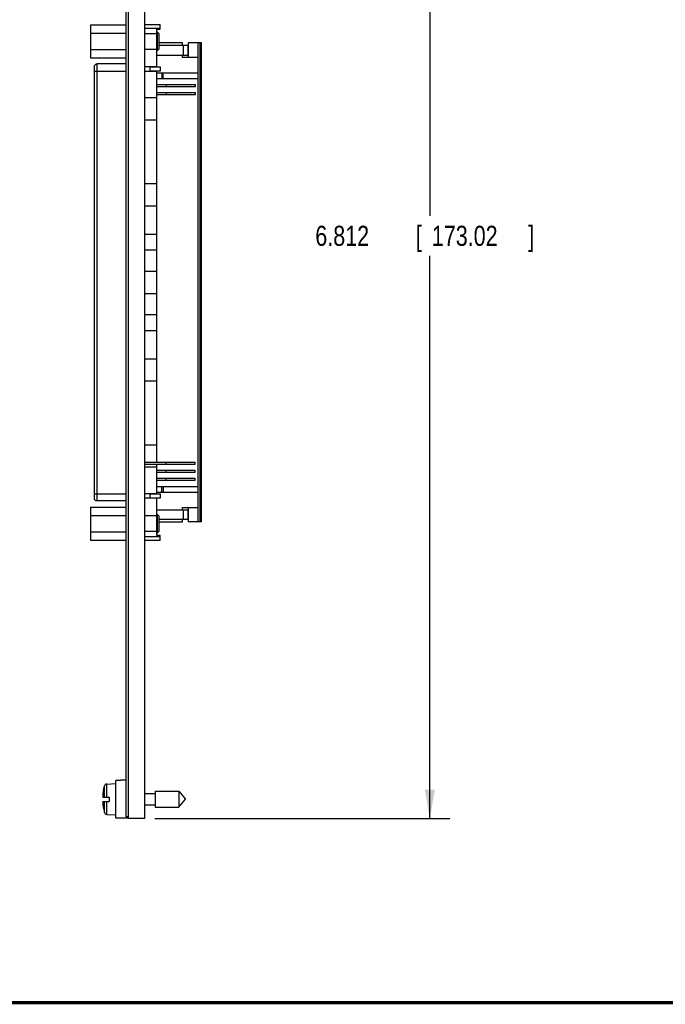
# Model space of a CAD drawing. Header units: inches. Extents: x 0.2 to 16.8, y 0.1 to 10.8.
# Tile 6 of 14: x 7.4 to 11.4, y 0.2 to 6.4. Entities that reach past the tile are written whole.
import ezdxf

# ---------------------------------------------------------------- set-up
doc = ezdxf.new("R2010")
doc.units = ezdxf.units.IN
doc.header["$LTSCALE"] = 0.935
doc.header["$MEASUREMENT"] = 0
doc.layers.get('0').update_dxf_attribs({"linetype": 'CONTINUOUS'})
doc.layers.add('DIMENSIONS', color=7, linetype='CONTINUOUS')
doc.styles.get("Standard").update_dxf_attribs({"font": 'txt', "width": 0.8})
doc.dimstyles.new('DIMSTYLE_3', dxfattribs={"dimtxt": 0.125, "dimasz": 0.18, "dimexe": 0.18, "dimexo": 0.0625, "dimgap": 0.09, "dimtad": 0, "dimtih": 1, "dimtoh": 1, "dimdec": 3, "dimzin": 4, "dimdsep": 46, "dimtxsty": 'STANDARD', "dimblk": '_FILLED', "dimblk1": '_FILLED', "dimblk2": '_FILLED', "dimcen": 0.09, "dimadec": 0, "dimazin": 0, "dimtp": 0.005, "dimtm": 0.005, "dimtfac": 1, "dimtdec": 3, "dimtofl": 0, "dimtmove": 0, "dimatfit": 3, "dimldrblk": '_FILLED', "dimfxl": 1, "dimtolj": 1, "dimtzin": 4, "dimarcsym": 0})

# ---------------------------------------------------------------- blocks, each defined once
blk = doc.blocks.new('_FILLED')
at = {"color": 0, "linetype": 'BYBLOCK'}
blk.add_solid([(0, 0), (-1, 0.174), (-1, -0.174)], dxfattribs=at)
blk = doc.blocks.new('*D11')
at = {"layer": 'DIMENSIONS', "color": 2, "linetype": 'CONTINUOUS'}
for p, q in [((8.1913, 8.2165), (10.0279, 8.2165)), ((9.9029, 8.2165), (9.9029, 5.1549)), ((9.9029, 1.4045), (9.9029, 4.9049)), ((8.1913, 1.4045), (10.0279, 1.4045))]:
    blk.add_line(p, q, dxfattribs=at)
at = {"layer": 'DIMENSIONS', "color": 2, "linetype": 'CONTINUOUS', "xscale": 0.18, "yscale": 0.18, "zscale": 0.18}
for p, rotation in [((9.9029, 8.2165), 90), ((9.9029, 1.4045), 270)]:
    blk.add_blockref('_FILLED', p, dxfattribs=dict(at, rotation=rotation))
at = {"layer": 'DIMENSIONS', "color": 2, "linetype": 'CONTINUOUS', "width": 0.8}
for s, p in [('6.812', (9.1904, 4.9674)), ('[', (9.8154, 4.9674)), ('173.02', (9.9154, 4.9674)), (']', (10.5154, 4.9674))]:
    blk.add_text(s, height=0.125, dxfattribs=at).set_placement(p)

msp = doc.modelspace()

# ---------------------------------------------------------------- linework, layer by layer
at = {"color": 7, "linetype": 'CONTINUOUS'}
for p, q in [((8.0288, 1.4045), (8.0288, 8.2165)), ((8.1288, 1.4045), (8.1288, 8.2165)), ((8.0138, 1.4145), (8.0138, 8.2045)), ((7.7926, 6.3419), (7.7926, 6.1373)), ((7.7926, 6.3419), (8.0138, 6.3419)), ((8.1288, 6.3446), (8.2248, 6.3446)), ((8.2248, 6.3196), (8.1288, 6.3196)), ((8.2048, 6.0806), (8.2048, 6.3146)), ((8.2048, 6.3146), (8.2248, 6.3146)), ((8.2248, 6.3146), (8.2248, 6.3446)), ((7.7926, 6.2907), (8.0138, 6.2907)), ((8.1288, 6.2896), (8.2048, 6.2896)), ((8.2048, 6.2987), (8.2062, 6.2987)), ((8.2062, 6.2987), (8.2062, 6.1805)), ((8.2062, 6.2987), (8.2162, 6.2887)), ((8.2162, 6.2887), (8.2162, 6.1905)), ((7.7926, 6.1885), (8.0138, 6.1885)), ((8.2048, 6.1896), (8.1288, 6.1896)), ((8.2062, 6.1805), (8.2162, 6.1905)), ((8.3648, 6.2296), (8.2162, 6.2296)), ((8.3978, 6.2136), (8.2162, 6.2136)), ((8.3648, 6.2136), (8.3648, 6.2296)), ((8.3708, 6.1536), (8.3708, 6.2136)), ((8.3978, 6.2136), (8.3978, 6.1536)), ((8.3998, 6.2296), (8.3998, 6.1396)), ((8.4818, 6.2296), (8.3998, 6.2296)), ((8.4618, 3.2496), (8.4618, 6.2296)), ((8.4743, 3.2496), (8.4743, 6.2296)), ((8.4818, 3.2496), (8.4818, 6.2296)), ((7.7926, 6.1373), (8.0138, 6.1373)), ((8.2048, 6.1805), (8.2062, 6.1805)), ((8.2048, 6.1536), (8.3991, 6.1536)), ((8.3648, 6.1396), (8.3648, 6.1536)), ((8.4618, 6.1396), (8.3648, 6.1396)), ((8.3991, 6.1616), (8.3998, 6.1627)), ((8.3991, 6.1536), (8.3991, 6.1616)), ((7.8158, 3.3951), (7.8158, 6.0841)), ((7.8308, 6.0991), (7.8308, 3.3801)), ((8.0138, 6.0991), (7.8308, 6.0991)), ((8.1298, 6.0526), (8.1298, 6.0826)), ((8.1298, 6.0826), (8.2048, 6.0826)), ((8.1628, 6.0546), (8.1628, 6.0806)), ((8.1628, 6.0806), (8.2248, 6.0806)), ((8.1848, 6.0826), (8.1848, 6.0806)), ((8.2248, 6.0806), (8.2248, 6.0546)), ((7.8158, 6.0541), (8.0138, 6.0541)), ((8.2048, 6.0526), (8.1298, 6.0526)), ((8.2248, 6.0546), (8.1628, 6.0546)), ((8.1848, 6.0546), (8.1848, 6.0526)), ((8.2048, 3.6211), (8.2048, 6.0546)), ((8.2048, 6.0446), (8.4618, 6.0446)), ((8.2048, 6.0096), (8.4618, 6.0096)), ((8.2348, 6.0446), (8.2348, 6.0096)), ((8.2448, 6.0096), (8.2448, 6.0446)), ((8.2048, 5.9711), (8.4443, 5.9711)), ((8.2048, 5.9581), (8.4443, 5.9581)), ((8.2628, 5.9711), (8.2628, 5.9581)), ((8.4443, 5.9581), (8.4443, 5.9711)), ((8.1298, 5.7496), (8.1298, 5.8896)), ((8.1298, 5.8896), (8.2048, 5.8896)), ((8.2048, 5.9211), (8.4443, 5.9211)), ((8.2048, 5.9081), (8.4443, 5.9081)), ((8.2628, 5.9211), (8.2628, 5.9081)), ((8.4443, 5.9081), (8.4443, 5.9211)), ((8.2048, 5.7496), (8.1298, 5.7496)), ((8.1298, 5.2146), (8.1298, 5.3546)), ((8.1298, 5.3546), (8.2048, 5.3546)), ((8.2048, 5.2146), (8.1298, 5.2146)), ((8.1288, 5.0396), (8.2048, 5.0396)), ((8.2048, 4.9396), (8.1288, 4.9396)), ((8.1298, 4.6696), (8.1298, 4.8096)), ((8.1298, 4.8096), (8.2048, 4.8096)), ((8.2048, 4.6696), (8.1298, 4.6696)), ((8.1288, 4.5396), (8.2048, 4.5396)), ((8.2048, 4.4396), (8.1288, 4.4396)), ((8.1298, 4.2646), (8.2048, 4.2646)), ((8.1298, 4.1246), (8.1298, 4.2646)), ((8.2048, 4.1246), (8.1298, 4.1246)), ((8.1298, 3.7296), (8.2048, 3.7296)), ((8.1298, 3.5896), (8.1298, 3.7296)), ((8.1298, 3.6211), (8.4418, 3.6211)), ((8.2621, 3.6081), (8.2621, 3.6211)), ((8.4418, 3.6211), (8.4418, 3.6081)), ((8.4418, 3.6081), (8.1298, 3.6081)), ((8.2048, 3.5896), (8.1298, 3.5896)), ((8.2048, 3.4246), (8.2048, 3.6081)), ((8.2048, 3.5711), (8.4418, 3.5711)), ((8.4418, 3.5581), (8.2048, 3.5581)), ((8.2621, 3.5581), (8.2621, 3.5711)), ((8.4418, 3.5711), (8.4418, 3.5581)), ((8.2048, 3.5211), (8.4418, 3.5211)), ((8.4418, 3.5081), (8.2048, 3.5081)), ((8.2621, 3.5081), (8.2621, 3.5211)), ((8.4418, 3.5211), (8.4418, 3.5081)), ((8.2048, 3.4696), (8.4618, 3.4696)), ((8.2048, 3.4346), (8.4618, 3.4346)), ((8.2348, 3.4346), (8.2348, 3.4696)), ((8.2448, 3.4696), (8.2448, 3.4346)), ((7.8158, 3.4251), (8.0138, 3.4251)), ((7.8308, 3.3801), (7.8279, 3.3804)), ((8.0138, 3.3801), (7.8308, 3.3801)), ((8.1298, 3.4266), (8.2048, 3.4266)), ((8.1298, 3.3966), (8.1298, 3.4266)), ((8.2048, 3.3966), (8.1298, 3.3966)), ((8.1628, 3.4246), (8.2248, 3.4246)), ((8.1628, 3.3986), (8.1628, 3.4246)), ((8.2248, 3.3986), (8.1628, 3.3986)), ((8.1848, 3.4266), (8.1848, 3.4246)), ((8.1848, 3.3986), (8.1848, 3.3966)), ((8.2048, 3.1646), (8.2048, 3.3986)), ((8.2248, 3.4246), (8.2248, 3.3986)), ((7.7926, 3.3419), (8.0138, 3.3419)), ((7.7926, 3.3419), (7.7926, 3.1373)), ((8.2048, 3.3256), (8.3991, 3.3256)), ((8.3648, 3.3396), (8.4618, 3.3396)), ((8.3648, 3.3256), (8.3648, 3.3396)), ((8.3708, 3.2656), (8.3708, 3.3256)), ((8.3978, 3.3256), (8.3978, 3.2656)), ((8.3991, 3.3176), (8.3991, 3.3256)), ((8.3998, 3.3165), (8.3991, 3.3176)), ((8.3998, 3.3396), (8.3998, 3.2496)), ((7.7926, 3.2907), (8.0138, 3.2907)), ((8.1288, 3.2896), (8.2048, 3.2896)), ((8.2048, 3.2987), (8.2062, 3.2987)), ((8.2062, 3.2987), (8.2162, 3.2887)), ((8.2062, 3.2987), (8.2062, 3.1805)), ((8.2162, 3.2887), (8.2162, 3.1905)), ((8.3978, 3.2656), (8.2162, 3.2656)), ((8.2162, 3.2496), (8.3648, 3.2496)), ((8.3648, 3.2496), (8.3648, 3.2656)), ((8.4818, 3.2496), (8.3998, 3.2496)), ((7.7926, 3.1885), (8.0138, 3.1885)), ((8.2048, 3.1896), (8.1288, 3.1896)), ((8.2062, 3.1805), (8.2162, 3.1905)), ((7.7926, 3.1373), (8.0138, 3.1373)), ((8.1288, 3.1596), (8.2248, 3.1596)), ((8.2248, 3.1346), (8.1288, 3.1346)), ((8.2048, 3.1805), (8.2062, 3.1805)), ((8.2248, 3.1646), (8.2048, 3.1646)), ((8.2248, 3.1346), (8.2248, 3.1646)), ((7.8724, 1.5816), (7.8784, 1.6077)), ((7.8784, 1.5383), (7.8784, 1.6077)), ((7.8927, 1.6192), (7.9498, 1.6225)), ((7.8927, 1.5383), (7.8927, 1.6192)), ((7.9798, 1.6415), (7.9498, 1.6415)), ((7.9498, 1.4075), (7.9498, 1.6415)), ((8.0138, 1.6425), (7.9798, 1.6425)), ((7.9798, 1.6415), (7.9798, 1.6425)), ((7.8677, 1.5383), (7.9085, 1.5383)), ((7.8724, 1.5816), (7.8727, 1.5816)), ((7.9085, 1.5383), (7.9085, 1.5107)), ((8.1288, 1.5595), (8.1935, 1.5595)), ((8.1935, 1.5737), (8.3416, 1.5737)), ((8.1935, 1.5737), (8.1935, 1.4753)), ((8.3416, 1.5737), (8.3829, 1.5245)), ((8.3416, 1.5737), (8.3416, 1.4753)), ((7.8677, 1.5107), (7.9085, 1.5107)), ((7.8784, 1.4413), (7.8784, 1.5107)), ((7.8927, 1.4298), (7.8927, 1.5107)), ((8.1288, 1.4895), (8.1935, 1.4895)), ((8.1935, 1.4753), (8.3416, 1.4753)), ((8.3416, 1.4753), (8.3829, 1.5245)), ((7.8727, 1.4674), (7.8724, 1.4674)), ((7.8724, 1.4674), (7.8784, 1.4413)), ((7.8927, 1.4298), (7.9498, 1.4265)), ((8.0288, 1.4145), (8.0138, 1.4145)), ((7.9798, 1.4075), (7.9498, 1.4075)), ((7.9798, 1.4065), (7.9798, 1.4075)), ((8.0288, 1.4065), (7.9798, 1.4065)), ((8.1288, 1.4045), (8.0288, 1.4045))]:
    msp.add_line(p, q, dxfattribs=at)
at = {"color": 7, "linetype": 'CONTINUOUS', "const_width": 0.02}
msp.add_lwpolyline([(0.25, 0.2586), (16.75, 0.2586)], dxfattribs=at)
at = {"color": 7, "linetype": 'CONTINUOUS'}
for centre, radius, start, end in [((7.8936, 1.6035), 0.0157, 93.30393, 164.5851), ((8.1801, 1.5245), 0.3127, 169.48085, 177.47432), ((8.1801, 1.5245), 0.3127, 182.52568, 190.51915), ((7.8936, 1.4455), 0.0157, 195.4149, 266.69607)]:
    msp.add_arc(centre, radius, start, end, dxfattribs=at)
for points, knots in [([(7.8158, 6.0841), (7.8158, 6.086), (7.8166, 6.09), (7.82, 6.095), (7.8249, 6.0983), (7.8289, 6.0991), (7.8308, 6.0991)], [0, 0, 0, 0, 0.251307, 0.501613, 0.751009, 1, 1, 1, 1]), ([(7.8279, 3.3804), (7.8269, 3.3806), (7.8241, 3.3814), (7.8199, 3.3842), (7.8166, 3.3892), (7.8158, 3.3932), (7.8158, 3.3951)], [0, 0, 0, 0, 0.142383, 0.427819, 0.713493, 1, 1, 1, 1])]:
    msp.add_open_spline(points, degree=3, knots=knots, dxfattribs=at)

# ---------------------------------------------------------------- dimensions: what is measured, and where the dimension line sits
at = {"layer": 'DIMENSIONS', "color": 2, "linetype": 'CONTINUOUS'}
dim = msp.add_linear_dim(base=(9.9029, 1.4045), p1=(8.1913, 8.2165), p2=(8.1913, 1.4045), angle=270, dimstyle='DIMSTYLE_3', dxfattribs=at)
dim.commit()
dim.dimension.update_dxf_attribs({"geometry": '*D11', "text_midpoint": (9.9029, 5.0299), "dimtype": 160})

doc.saveas('drawing.dxf')
